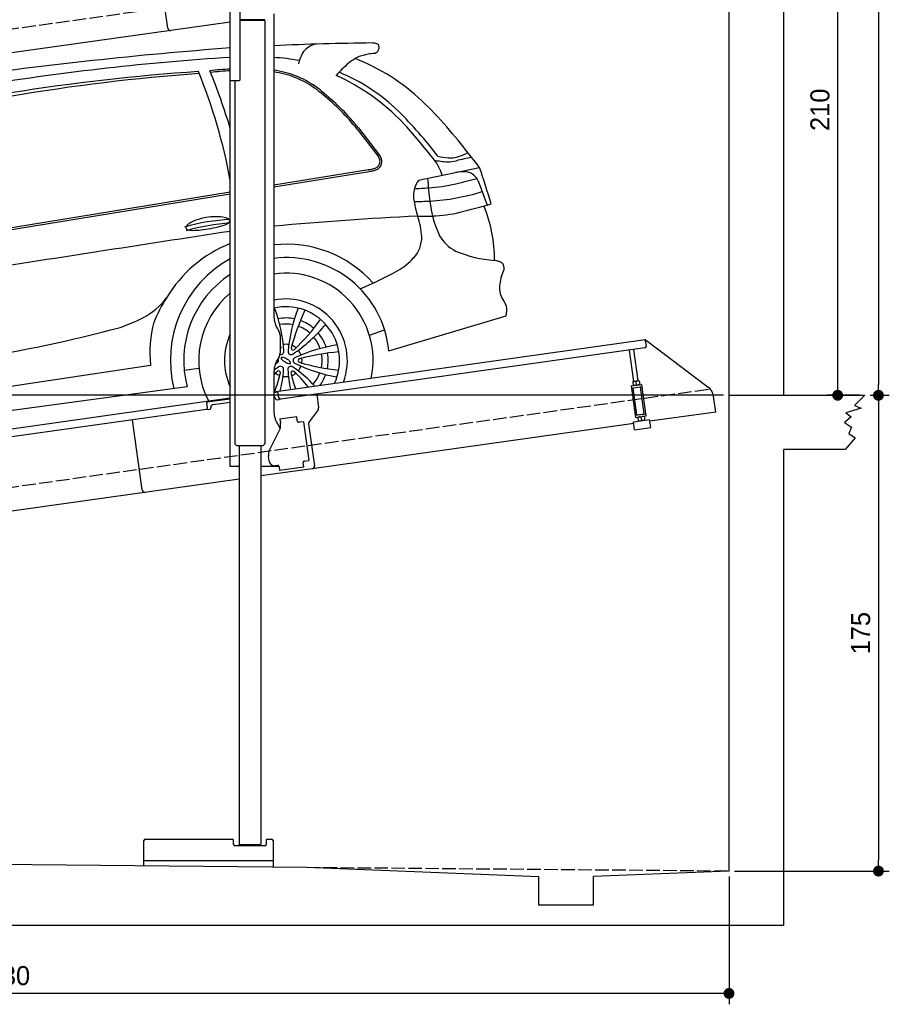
# Model space of a CAD drawing. Extents: x -511 to 5890, y -590 to 5311.
# Tile 4 of 5: x 2690 to 5890, y -590 to 3031. Entities that reach past the tile are written whole.
import ezdxf

# ---------------------------------------------------------------- set-up
doc = ezdxf.new("R2010")
doc.units = 0
doc.header["$LTSCALE"] = 10
doc.header["$MEASUREMENT"] = 0
doc.linetypes.add('GEN3', pattern=[6.25, 5, -1.25])
doc.layers.get('0').update_dxf_attribs({"linetype": 'CONTINUOUS'})
doc.layers.get('DEFPOINTS').update_dxf_attribs({"linetype": 'CONTINUOUS'})
for name, color, linetype in [('3', 6, 'GEN3'), ('AM_5', 3, 'CONTINUOUS'), ('CAR', 1, 'CONTINUOUS')]:
    doc.layers.add(name, color=color, linetype=linetype)
doc.layers.add('AM_0', color=7, linetype='CONTINUOUS', lineweight=30)
doc.dimstyles.new('KLAUS_DXF', dxfattribs={"dimscale": 20, "dimtxt": 3.5, "dimasz": 2, "dimexe": 2, "dimexo": 1, "dimgap": 1.5, "dimtad": 1, "dimlfac": 0.1, "dimdsep": 46, "dimtxsty": 'Standard', "dimblk": 'DOT', "dimcen": 2, "dimclrd": 256, "dimclre": 256, "dimclrt": 2, "dimadec": 0, "dimazin": 0, "dimtfac": 1, "dimtmove": 2, "dimatfit": 3, "dimfxl": 1, "dimtolj": 1, "dimarcsym": 0})

# ---------------------------------------------------------------- blocks, each defined once
blk = doc.blocks.new('_DOT')
at = {"color": 0, "linetype": 'ByBlock'}
blk.add_line((-0.5, 0), (-1, 0), dxfattribs=at)
at = {"color": 0, "linetype": 'ByBlock', "const_width": 0.5}
blk.add_lwpolyline([(-0.25, 0, 1), (0.25, 0, 1)], format="xyb", close=True, dxfattribs=at)
blk = doc.blocks.new('*D5')
at = {"layer": 'AM_5', "lineweight": -2, "transparency": 16777216}
for p, q in [((5280, 1650), (-440, 1650)), ((-400, -10), (-400, 1610)), ((-20, -50), (-440, -50))]:
    blk.add_line(p, q, dxfattribs=at)
at = {"layer": 'DEFPOINTS', "color": 0, "transparency": 16777216}
for p in [(-400, 1650), (5300, 1650), (0, -50)]:
    blk.add_point(p, dxfattribs=at)
at = {"layer": 'AM_5', "lineweight": -2, "transparency": 16777216, "xscale": 40, "yscale": 40, "zscale": 40}
for p, rotation in [((-400, 1650), 90), ((-400, -50), 270)]:
    blk.add_blockref('_DOT', p, dxfattribs=dict(at, rotation=rotation))
at = {"layer": 'AM_5', "color": 2, "transparency": 16777216, "insert": (-465, 800), "char_height": 70, "attachment_point": 5, "rotation": 90}
blk.add_mtext('\\A1;170', dxfattribs=at)
blk = doc.blocks.new('*D6')
at = {"layer": 'AM_5', "lineweight": -2, "transparency": 16777216}
for p, q in [((-20, 2650), (-440, 2650)), ((-400, 1690), (-400, 2610)), ((5280, 1650), (-440, 1650))]:
    blk.add_line(p, q, dxfattribs=at)
at = {"layer": 'DEFPOINTS', "color": 0, "transparency": 16777216}
for p in [(-400, 2650), (0, 2650), (5300, 1650)]:
    blk.add_point(p, dxfattribs=at)
at = {"layer": 'AM_5', "lineweight": -2, "transparency": 16777216, "xscale": 40, "yscale": 40, "zscale": 40}
for p, rotation in [((-400, 2650), 90), ((-400, 1650), 270)]:
    blk.add_blockref('_DOT', p, dxfattribs=dict(at, rotation=rotation))
at = {"layer": 'AM_5', "color": 2, "transparency": 16777216, "insert": (-465, 2150), "char_height": 70, "attachment_point": 5, "rotation": 90}
blk.add_mtext('\\A1;100', dxfattribs=at)
blk = doc.blocks.new('*D10')
at = {"layer": 'AM_5', "lineweight": -2, "transparency": 16777216}
for p, q in [((5520, 3750), (5740, 3750)), ((5700, 1690), (5700, 3710)), ((5780, 1650), (5660, 1650))]:
    blk.add_line(p, q, dxfattribs=at)
at = {"layer": 'DEFPOINTS', "color": 0, "transparency": 16777216}
for p in [(5500, 3750), (5700, 3750), (5800, 1650)]:
    blk.add_point(p, dxfattribs=at)
at = {"layer": 'AM_5', "lineweight": -2, "transparency": 16777216, "xscale": 40, "yscale": 40, "zscale": 40}
for p, rotation in [((5700, 3750), 90), ((5700, 1650), 270)]:
    blk.add_blockref('_DOT', p, dxfattribs=dict(at, rotation=rotation))
at = {"layer": 'AM_5', "color": 2, "transparency": 16777216, "insert": (5635, 2700), "char_height": 70, "attachment_point": 5, "rotation": 90}
blk.add_mtext('\\A1;210', dxfattribs=at)
blk = doc.blocks.new('*D11')
at = {"layer": 'AM_5', "lineweight": -2, "transparency": 16777216}
for p, q in [((5820, 1650), (5890, 1650)), ((5850, 1610), (5850, -60)), ((5320, -100), (5890, -100))]:
    blk.add_line(p, q, dxfattribs=at)
at = {"layer": 'DEFPOINTS', "color": 0, "transparency": 16777216}
for p in [(5800, 1650), (5300, -100), (5850, -100)]:
    blk.add_point(p, dxfattribs=at)
at = {"layer": 'AM_5', "lineweight": -2, "transparency": 16777216, "xscale": 40, "yscale": 40, "zscale": 40}
for p, rotation in [((5850, 1650), 90), ((5850, -100), 270)]:
    blk.add_blockref('_DOT', p, dxfattribs=dict(at, rotation=rotation))
at = {"layer": 'AM_5', "color": 2, "transparency": 16777216, "insert": (5785, 775), "char_height": 70, "attachment_point": 5, "rotation": 90}
blk.add_mtext('\\A1;175', dxfattribs=at)
blk = doc.blocks.new('*D3')
at = {"layer": 'AM_5', "lineweight": -2, "transparency": 16777216}
for p, q in [((0, -70), (0, -590)), ((5300, -120), (5300, -590)), ((5260, -550), (40, -550))]:
    blk.add_line(p, q, dxfattribs=at)
at = {"layer": 'DEFPOINTS', "color": 0, "transparency": 16777216}
for p in [(0, -50), (5300, -100), (0, -550)]:
    blk.add_point(p, dxfattribs=at)
at = {"layer": 'AM_5', "lineweight": -2, "transparency": 16777216, "xscale": 40, "yscale": 40, "zscale": 40, "rotation": 180}
blk.add_blockref('_DOT', (0, -550), dxfattribs=at)
at = {"layer": 'AM_5', "lineweight": -2, "transparency": 16777216, "xscale": 40, "yscale": 40, "zscale": 40}
blk.add_blockref('_DOT', (5300, -550), dxfattribs=at)
at = {"layer": 'AM_5', "color": 2, "transparency": 16777216, "insert": (2650, -485), "char_height": 70, "attachment_point": 5}
blk.add_mtext('\\A1;530', dxfattribs=at)
blk = doc.blocks.new('*D12')
at = {"layer": 'AM_5', "lineweight": -2, "transparency": 16777216}
for p, q in [((5320, 4800), (5890, 4800)), ((5850, 4760), (5850, 1690)), ((5820, 1650), (5890, 1650))]:
    blk.add_line(p, q, dxfattribs=at)
at = {"layer": 'DEFPOINTS', "color": 0, "transparency": 16777216}
for p in [(5300, 4800), (5800, 1650), (5850, 1650)]:
    blk.add_point(p, dxfattribs=at)
at = {"layer": 'AM_5', "lineweight": -2, "transparency": 16777216, "xscale": 40, "yscale": 40, "zscale": 40}
for p, rotation in [((5850, 4800), 90), ((5850, 1650), 270)]:
    blk.add_blockref('_DOT', p, dxfattribs=dict(at, rotation=rotation))
at = {"layer": 'AM_5', "color": 2, "transparency": 16777216, "insert": (5785, 3225), "char_height": 70, "attachment_point": 5, "rotation": 90}
blk.add_mtext('\\A1;315', dxfattribs=at)
blk = doc.blocks.new('Car_155EG')
at = {"layer": 'CAR'}
for p, q in [((18001, 4953.5), (18077.7, 4854.9)), ((18006.1, 4957.4), (18082.7, 4858.8)), ((17694.5, 4748.1), (18042.6, 4804.3)), ((17694.5, 4740.6), (18046, 4797.8)), ((18227.1, 4764.8), (18451.9, 4812)), ((18447.2, 4762.9), (18479.4, 4673.8)), ((15664.7, 4410.1), (17534.5, 4714.5)), ((16645.2, 4577.5), (17534.5, 4722.1)), ((18117.8, 4138.1), (18549.3, 4266.8)), ((18046.2, 4194.9), (18102.3, 4215)), ((17241, 4084.3), (15412.9, 3806.5)), ((17364.7, 4066.7), (17419.2, 4074.5)), ((17375.8, 4004.8), (15384.1, 3738.6))]:
    blk.add_line(p, q, dxfattribs=at)
for points in [[(17717.5, 4159.3, 0), (17717.7, 4158.5, 0), (17717.9, 4157.6, 0), (17718.1, 4156.7, 0), (17718.3, 4155.8, 0), (17718.5, 4154.9, 0), (17718.7, 4154, 0), (17719, 4153.1, 0), (17719.2, 4152.2, 0), (17719.4, 4151.3, 0), (17719.6, 4150.4, 0), (17719.8, 4149.4, 0), (17720, 4148.5, 0)], [(17700.8, 4090.1, 0), (17701.5, 4090.5, 0), (17702.5, 4090.9, 0), (17703.4, 4091.3, 0), (17704.3, 4091.7, 0), (17705.3, 4092.2, 0), (17706.2, 4092.6, 0)]]:
    blk.add_polyline3d(points, dxfattribs=at)
for centre, radius, start, end in [((18694, -10124.2), 15419.6, 94.3124, 98.09634), ((18184.8, -6124.8), 11395.4, 90.64159, 92.46613), ((17869.3, 5184.4), 84.6, 106.1919, 140.5221), ((18058.2, 5222.6), 47.3, 70.968, 91.1342), ((18069, 5255), 13.1, 38.2948, 69.5385), ((18069, 5255.7), 12.8, 12.3744, 35.8501), ((18055.1, 5253.9), 26.9, 346.3599, 358.4454), ((18060.6, 5253.7), 21.4, 358.4989, 12.7428), ((18136.2, -4245.6), 9481.6, 93.63867, 99.15042), ((17637, 4360.2), 858.5, 79.8322, 86.1621), ((17910.1, 5168.2), 127.1, 146.6198, 168.8189), ((18055, 5105.3), 123.3, 109.4147, 119.5557), ((18063.9, 5076.4), 153.5, 101.8566, 108.9646), ((18094.8, 4930.4), 302.8, 98.0315, 101.9107), ((18319.7, 3394), 1855.5, 97.918, 98.2784), ((18055.9, 5269.9), 38.9, 282.1359, 293.9216), ((18065.4, 5247.6), 14.7, 295.2627, 318.5227), ((18062, 5250.5), 19.2, 318.9484, 333.834), ((18056.3, 5253.5), 25.6, 333.3926, 346.5431), ((18299.1, 4815.4), 503.1, 131.1415, 138.181), ((18081.1, 5061), 174.7, 119.8323, 130.3023), ((17669.5, 4407.7), 867.9, 58.3618, 68.034), ((17983.9, -2413.4), 7592.3, 94.25827, 99.55699), ((17989.7, -2941), 8126.3, 94.03951, 98.9395), ((15505.8, 4388.2), 2063.3, 10.5154, 22.1193), ((17640.7, 3369.5), 1807.7, 93.3697, 95.7558), ((14694.9, 4069.3), 2974.9, 17.347, 21.6752), ((17631.9, 3583.8), 1586.8, 93.5189, 96.1453), ((17612.8, 4672.2), 504.6, 75.9943, 80.6864), ((17612.8, 4672.2), 498.2, 75.9943, 80.5656), ((17647.6, 4824.8), 341.8, 47.9959, 75.4599), ((17647.6, 4824.8), 348.2, 47.9959, 75.4599), ((17591.8, 4422.6), 800.5, 43.8319, 65.4713), ((17680, 4533.8), 677.8, 45.7193, 67.9406), ((17704.7, 4490.6), 779, 46.6395, 57.3673), ((17375.6, 4455.4), 799.6, 38.5339, 51.2273), ((17375.6, 4455.4), 806, 38.5339, 51.2273), ((17389.7, 4152.9), 1240.7, 40.6679, 46.7686), ((16978.9, 3838), 1665.5, 37.5899, 45.2148), ((16698.5, 3618.4), 2002.2, 37.619, 42.7682), ((16183.1, 3110.8), 2835.2, 38.1926, 40.752), ((18033.6, 4823.1), 54.3, 21.9305, 35.7707), ((18038.4, 4823.8), 56.4, 22.5657, 38.2791), ((18345.9, 5009.7), 162.7, 253.0867, 266.5924), ((18338.3, 4981.8), 134.6, 285.3281, 301.5301), ((9505.9, -2167.1), 11346.3, 37.95914, 38.29121), ((18062.2, 4832.5), 22.9, 305.0365, 334.5472), ((18062.2, 4832.5), 29.8, 305.0365, 334.5472), ((18057.8, 4834.1), 27.5, 335.4076, 353.3828), ((18056.5, 4834.5), 28.9, 352.7954, 17.9037), ((18057.8, 4834.1), 34.4, 335.4076, 353.3828), ((18056.5, 4834.5), 35.7, 352.7954, 17.9037), ((18159.8, 4740.1), 160.1, 15.7075, 38.8919), ((18343.4, 5089.8), 257, 256.9272, 267.8636), ((18332, 4988.3), 155.4, 270.5232, 282.9755), ((18338.3, 4981.8), 134.6, 269.1275, 283.8725), ((18708.4, 3431.3), 1446.6, 101.3908, 103.6686), ((18254.5, 5303.7), 467.3, 284.3907, 284.81), ((18007.9, 5091.2), 288.9, 276.8551, 278.9017), ((18007.9, 5091.2), 295.8, 277.3975, 278.9017), ((18040, 4886.1), 81.4, 278.911, 288.0347), ((18040, 4886.1), 88.3, 278.911, 288.0347), ((18053.8, 4844.5), 37.6, 287.6432, 304.9039), ((18053.8, 4844.5), 44.5, 287.6432, 304.9039), ((18395.5, 4614.3), 182, 89.0079, 100.2459), ((18396.9, 4741.3), 54.9, 68.0273, 88.5278), ((18396.2, 4745.6), 51.3, 42.5065, 65.5001), ((18384.2, 4728.7), 71.7, 28.5312, 46.0017), ((15636.3, 3851.2), 2975.1, 16.1392, 18.8421), ((18314.9, 4702.1), 107.8, 144.5075, 162.5218), ((20216.1, 4939), 1963.1, 184.887, 187.3749), ((18221.2, 5374.9), 639.2, 273.7904, 282.9561), ((17995.6, 6323.3), 1614, 283.2123, 286.027), ((18318.2, 4707.5), 109.5, 165.6902, 191.0813), ((18088.1, 7085.4), 2354.8, 273.0127, 274.2703), ((18225.5, 5479.4), 792, 273.1589, 287.3356), ((18137, 7619.3), 2933.7, 271.4386, 272.5798), ((18637.1, 4761.5), 433, 189.9707, 197.2957), ((18642.8, 4724.1), 375.4, 185.4297, 205.7165), ((17866.7, 6778.2), 2191.7, 283.5276, 286.6339), ((18255.9, 5179.9), 546.7, 272.3639, 283.0491), ((17967.3, 4469.6), 539.6, 0.0559, 21.8657), ((17551.7, 3991.7), 628.7, 91.5656, 107.1934), ((17397, 4580.5), 28.8, 123.3515, 151.3711), ((17590.8, 3825.2), 784.9, 94.1138, 106.1618), ((17449.2, 4504), 121.3, 107.6114, 124.0771), ((17481.5, 4416.9), 214.2, 90.549, 108.8082), ((17481.9, 4493.5), 137.6, 75.3612, 91.0089), ((17484.2, 4679.4), 84, 285.6287, 300.9803), ((17508, 4590.3), 37.3, 52.5587, 76.6421), ((17522.1, 4618.1), 11.9, 296.6962, 337.9925), ((17524.9, 4613.4), 8.79, 25.5144, 49.0284), ((17528.4, 4615.1), 4.84, 342.1781, 25.0655), ((18743.4, -6605.1), 11249.9, 92.64774, 95.35004), ((18228.2, 6136.6), 1503.9, 269.8291, 271.9152), ((17944.7, 4537), 295, 4.0102, 18.943), ((51615.9, -218834.6), 225996.3, 98.673598, 98.925442), ((17379.1, 4591), 8, 156.2458, 184.2784), ((17377.4, 4591), 6.31, 185.6454, 221.6933), ((17382.2, 4596.2), 13.4, 224.2258, 257.4529), ((17398.2, 4660.2), 79.4, 256.2673, 272.8372), ((17395.1, 4882.2), 301.4, 271.3392, 277.6841), ((17371.8, 5075), 495.5, 277.3681, 281.6081), ((17405.4, 4923.7), 340.6, 281.1959, 287.3209), ((17715.4, 4082.2), 485.3, 111.9957, 148.8833), ((17741.3, 4102.3), 427.4, 41.7593, 96.2842), ((18129.5, 4554.7), 109.5, 316.1601, 1.5304), ((18426.3, 4629.5), 139.6, 209.3081, 243.344), ((18539.9, 4919.7), 450.8, 246.9867, 265.8046), ((17741.3, 4102.3), 427.4, 118.9378, 194.1357), ((17741.3, 4102.3), 378.2, 5.4426, 97.1046), ((18026.8, 4647.2), 247.7, 300.0967, 317.4334), ((18474.1, 4291.4), 181.7, 75.0877, 79.6074), ((18508.7, 4419.7), 48.9, 62.8485, 75.4972), ((18522.2, 4445.3), 19.9, 34.3045, 63.773), ((18522.7, 4446.8), 18.7, 6.4914, 30.9521), ((17741.3, 4102.3), 378.2, 123.1423, 194.9385), ((17738.9, 4102.3), 321, 348.3392, 97.9583), ((17604.9, 5391.4), 1103.1, 291.6648, 299.6722), ((18434, 4463.7), 111.1, 332.1802, 346.0399), ((18474.3, 4439.4), 67.6, 357.8313, 8.0427), ((18663.2, 4368.6), 137.9, 161.7312, 185.4918), ((17738.9, 4102.3), 321, 129.5654, 207.4713), ((18599.6, 4367.1), 74.6, 189.0123, 216.3732), ((17087.9, 4494.2), 266.4, 297.9824, 322.7443), ((17702.4, 4069.3), 481.1, 146.6663, 158.9896), ((17738.9, 4102.2), 226.3, 339.5148, 101.3071), ((18469.4, 4272.9), 86.2, 19.0789, 35.4284), ((17738.9, 4102.2), 197.8, 334.9299, 102.9631), ((17140.1, 4093.4), 592.9, 4.0732, 19.9491), ((18350.8, 4078.1), 606.7, 159.0695, 174.5827), ((18588.9, 3925.6), 859.6, 155.1264, 164.996), ((18367.1, 4304.2), 186, 348.3763, 353.1368), ((18501.5, 4289.1), 50.8, 352.0112, 13.6658), ((16898.4, 4891.3), 706.2, 289.0774, 296.4463), ((17640.7, 4132.3), 402.6, 164.1072, 186.8478), ((17739.1, 4102.9), 155.6, 78.3209, 100.6471), ((17176.5, 4759.6), 856.4, 313.8229, 323.7295), ((17739.1, 4102.9), 155.6, 48.9173, 69.8148), ((15787.7, 9215.3), 5168.6, 278.8299, 285.0435), ((17739.1, 4102.9), 133.4, 79.0286, 99.952), ((17426.9, 4621.7), 600.2, 304.1706, 319.854), ((17739.1, 4102.9), 133.4, 48.5944, 70.1205), ((17739.1, 4102.9), 155.6, 18.1277, 40.3947), ((17738.9, 4102.2), 226.3, 154.5605, 205.4395), ((17739.1, 4102.9), 133.4, 18.8127, 39.663), ((17720.2, 4135.3), 11.4, 254.4266, 0.707), ((17738.9, 4102.2), 59.4, 110.7125, 111.0905), ((17713, 4148.1), 7.04, 309.698, 3.4765), ((17738.9, 4102.2), 59.4, 79.4075, 99.3663), ((17758.2, 4135), 11.4, 178.1314, 300.707), ((17765.7, 4147.6), 7.04, 175.3619, 303.4765), ((17738.9, 4102.2), 59.4, 50.87, 67.9658), ((18018.6, 3577.6), 588.7, 98.8307, 114.8219), ((17738.9, 4102.2), 59.4, 19.4959, 39.3964), ((18016.1, 3248.7), 889, 95.2911, 104.8328), ((17739.1, 4102.9), 155.6, 348.7403, 9.5875), ((17700.9, 4102.6), 11.4, 298.1314, 35.0568), ((17723.6, 4111), 2.22, 112.2642, 170.846), ((17726.3, 4111.1), 4.93, 177.1569, 211.8751), ((17735.2, 4115.9), 15, 209.6839, 219.6963), ((17726, 4102.7), 10.9, 72.1921, 107.3645), ((17749.5, 4128.4), 34.1, 220.5714, 233.7228), ((17714.6, 4059.5), 55.5, 54.4275, 74.6213), ((17765.7, 4149.4), 60.6, 233.0692, 242.8442), ((17762.7, 4143), 53.5, 242.6065, 251.0325), ((17754.4, 4118.3), 27.4, 250.7108, 263.2816), ((17728.9, 4077.5), 32.5, 35.2954, 56.5219), ((17754, 4093.8), 2.55, 288.5675, 327.8039), ((17749.9, 4092.8), 6.58, 11.8278, 32.1985), ((17753.8, 4093.6), 2.59, 333.2111, 12.1165), ((17776.9, 4101.9), 11.4, 118.1314, 240.707), ((17791.5, 4101.7), 7.04, 115.3619, 243.4765), ((18018.2, 4873.5), 811.3, 253.5476, 264.0055), ((17738.9, 4102.2), 59.4, 350.8286, 7.9393), ((17739.1, 4102.9), 133.4, 348.3929, 9.8522), ((18302.2, 3421.9), 873.8, 132.83, 134.0672), ((18370.6, 3105.1), 1175, 124.0554, 125.0907), ((17169, 4189.8), 566, 339.0488, 346.3571), ((17738.9, 4102.2), 59.4, 230.7125, 248.1259), ((17712.1, 4056.9), 7.04, 355.3619, 123.4765), ((17719.5, 4069.5), 11.4, 352.7069, 127.5174), ((17281.5, 4100), 450.4, 345.9141, 355.9374), ((17757.5, 4069.1), 11.4, 58.1314, 180.707), ((18204.6, 4091.8), 458.9, 182.8509, 192.0992), ((17752.3, 4099.1), 8.12, 261.8753, 288.1049), ((17764.7, 4056.4), 7.04, 55.3619, 183.4765), ((18298.4, 4175.3), 553.7, 192.4539, 198.6646), ((17505.6, 3696), 461.6, 42.5657, 56.0244), ((17366.1, 3641.3), 582.4, 38.6211, 46.2719), ((18024.8, 4609), 575.8, 243.8782, 260.2292), ((17738.9, 4102.2), 59.4, 319.8652, 339.2977), ((17739.1, 4102.9), 133.4, 318.651, 339.586), ((17738.9, 4102.2), 59.4, 259.8565, 278.9926), ((17738.9, 4102.2), 59.4, 290.7125, 308.1259), ((17739.1, 4102.9), 155.6, 323.7278, 340.4458)]:
    blk.add_arc(centre, radius, start, end, dxfattribs=at)

msp = doc.modelspace()

# ---------------------------------------------------------------- linework, layer by layer
for p, q in [((5499.993, 5000), (5499.993, 1650)), ((5300, -100), (5300, 4800)), ((3234.638, 3000.119), (3198.453, 3257.589)), ((3464.724, 2807.64), (3464.724, 3187.64)), ((3500.724, 2810.64), (3500.724, 3067.64)), ((3624.724, 3052.64), (3624.724, 1944.272)), ((3464.724, 3022.357), (760, 2642.233)), ((3591.725, 3031.375), (3500.724, 3031.375)), ((3588.725, 3029.643), (3500.724, 3029.643)), ((3591.725, 3027.911), (3500.724, 3027.911)), ((3588.725, 3029.643), (3591.725, 3031.375)), ((3588.725, 3029.643), (3591.725, 3027.911)), ((3589.724, 3029.066), (3589.724, 3030.22)), ((3591.719, 3027.911), (3591.807, 1471.638)), ((3464.724, 1387.64), (3464.724, 2857.64)), ((3464.724, 2807.64), (3497.724, 2807.64)), ((3481.732, 2807.64), (3481.807, 1471.643)), ((3638.122, 1894.272), (3644.375, 1883.441)), ((3624.724, 1662.792), (4991.614, 1854.896)), ((3647.724, 1870.941), (3647.724, 1804.338)), ((4992.727, 1846.974), (4991.614, 1854.896)), ((4991.614, 1854.896), (5223.551, 1680.119)), ((4992.727, 1846.974), (4995.093, 1830.139)), ((4990.838, 1824.492), (3649.025, 1635.912)), ((4949.644, 1700.856), (4933.402, 1816.42)), ((4965.488, 1703.082), (4949.247, 1818.647)), ((3644.375, 1791.838), (3638.122, 1781.008)), ((3624.724, 1731.008), (3624.724, 1594.697)), ((4968.707, 1703.535), (4946.425, 1700.403)), ((4968.707, 1703.535), (4969.509, 1703.21)), ((4969.509, 1703.21), (4971.449, 1689.412)), ((4939.82, 1684.53), (4979.431, 1690.096)), ((4939.82, 1684.53), (4956.104, 1568.668)), ((4940.934, 1676.607), (4980.545, 1682.174)), ((4946.425, 1700.403), (4945.743, 1699.87)), ((4945.743, 1699.87), (4947.682, 1686.072)), ((4961.337, 1578.492), (4947.42, 1677.519)), ((4948.485, 1685.747), (4947.682, 1686.072)), ((4959.416, 1688.803), (4957.775, 1700.479)), ((4970.766, 1688.879), (4971.449, 1689.412)), ((4987.976, 1582.236), (4974.058, 1681.263)), ((4995.714, 1574.235), (4979.431, 1690.096)), ((3377.477, 1628.044), (3464.724, 1640.305)), ((3464.724, 1636.266), (3378.034, 1624.083)), ((3640.455, 1660.963), (3624.724, 1658.753)), ((3630.999, 1638.428), (3631.138, 1637.438)), ((3636.785, 1633.182), (3641.737, 1633.878)), ((3643.377, 1640.168), (3639.898, 1664.925)), ((3782.711, 1654.701), (3789.789, 1604.338)), ((5251.225, 1588.433), (5242.973, 1647.146)), ((5300, 1650), (5800, 1650)), ((5800, 1650), (5762.293, 1612.153)), ((760, 1260.181), (3377.477, 1628.044)), ((3376.701, 1597.64), (760, 1229.886)), ((3377.477, 1628.044), (3378.59, 1620.121)), ((3380.956, 1603.287), (3378.59, 1620.121)), ((3384.267, 1597.693), (3389.218, 1598.389)), ((3393.474, 1604.036), (3393.335, 1605.027)), ((3401.846, 1616.321), (3464.724, 1625.158)), ((3787.873, 1596.928), (3754.559, 1552.719)), ((5786.569, 1602.163), (5730.163, 1585.752)), ((5762.293, 1612.153), (5786.569, 1602.163)), ((3140.562, 1301.897), (3104.377, 1559.367)), ((3140.562, 1301.897), (3104.377, 1559.367)), ((3646.667, 1562.873), (3709.054, 1571.641)), ((3646.667, 1562.873), (3648.894, 1547.029)), ((3711.28, 1555.797), (3709.054, 1571.641)), ((4948.261, 1552.62), (5007.677, 1560.971)), ((4954.99, 1576.59), (4994.601, 1582.157)), ((4956.104, 1568.668), (4995.714, 1574.235)), ((4961.337, 1578.492), (4987.976, 1582.236)), ((4964.768, 1569.886), (4964.086, 1569.353)), ((4964.086, 1569.353), (4966.025, 1555.554)), ((4966.873, 1578.26), (4966.734, 1579.251)), ((4976.118, 1569.961), (4977.759, 1558.286)), ((4982.718, 1580.487), (4982.579, 1581.477)), ((4987.05, 1573.017), (4987.852, 1572.693)), ((4987.852, 1572.693), (4989.792, 1558.895)), ((4989.109, 1558.361), (4989.792, 1558.895)), ((5011.852, 1531.263), (5007.677, 1560.971)), ((5251.225, 1588.433), (5008.609, 1554.336)), ((5749.441, 1570.767), (5724.451, 1550.074)), ((5730.163, 1585.752), (5749.441, 1570.767)), ((3608.539, 1448.529), (3646.01, 1522.069)), ((3638.122, 1544.697), (3648.163, 1527.305)), ((3649.484, 1542.83), (3648.894, 1547.029)), ((3711.28, 1555.797), (3711.42, 1554.807)), ((3717.067, 1550.551), (3718.057, 1550.69)), ((3733.901, 1552.917), (3718.057, 1550.69)), ((3733.901, 1552.917), (3753.942, 1410.319)), ((3752.643, 1545.309), (3774.334, 1390.968)), ((4949.193, 1545.986), (3765.823, 1379.674)), ((4952.436, 1522.912), (4948.261, 1552.62)), ((4952.436, 1522.912), (5011.852, 1531.263)), ((4966.828, 1555.23), (4966.025, 1555.554)), ((5724.451, 1550.074), (5750.869, 1532.949)), ((5750.869, 1532.949), (5740.873, 1509.402)), ((5763.721, 1492.991), (5727.307, 1450)), ((5740.873, 1509.402), (5763.721, 1492.991)), ((3488.813, 1464.638), (3481.807, 1471.643)), ((3481.812, 1482.638), (3481.813, 1471.638)), ((3584.813, 1464.643), (3488.813, 1464.638)), ((3496.813, 1464.638), (3496.895, -1.361)), ((3576.813, 1464.643), (3576.893, -1.359)), ((3584.813, 1464.643), (3591.813, 1471.644)), ((5499.993, 1450), (5499.993, -300)), ((5727.307, 1450), (5499.993, 1450)), ((3607.848, 1407.963), (3605.065, 1427.769)), ((3496.817, 1387.64), (3464.724, 1387.64)), ((3644.029, 1387.64), (3576.817, 1387.64)), ((3765.823, 1379.674), (3576.819, 1353.111)), ((3638.359, 1392.055), (3630.437, 1390.941)), ((3644.006, 1387.799), (3646.094, 1372.945)), ((3735.218, 1385.471), (3646.094, 1372.945)), ((3732.852, 1402.305), (3732.991, 1401.315)), ((3735.218, 1385.471), (3732.991, 1401.315)), ((3738.098, 1408.092), (3737.108, 1407.953)), ((3738.098, 1408.092), (3753.942, 1410.319)), ((3496.82, 1341.868), (760, 957.233)), ((3146.894, -80.259), (3146.894, 12.642)), ((3151.894, 17.642), (3471.894, 17.642)), ((3476.894, -2.358), (3476.894, 12.642)), ((3596.894, 12.642), (3596.894, -2.358)), ((3601.894, 17.642), (3616.894, 17.642)), ((3621.894, 12.642), (3621.894, -84.826)), ((3591.894, -7.358), (3481.894, -7.358)), ((3497.895, -2.361), (3496.893, -1.358)), ((3497.895, -2.361), (3575.895, -2.356)), ((3510.895, -2.36), (3510.896, -7.358)), ((3562.895, -2.357), (3562.896, -7.358)), ((3575.895, -2.356), (3576.895, -1.356)), ((0, -50), (3745, -86.01)), ((3621.894, -62.358), (3146.894, -62.358)), ((3745, -86.01), (4600, -120.088)), ((5300, -100), (4799.546, -120.088)), ((4600, -225), (4600, -120.088)), ((4799.546, -120.088), (4800, -225)), ((4800, -225), (4600, -225)), ((5499.993, -300), (-199.991, -300))]:
    msp.add_line(p, q)
msp.add_polyline3d([(3644.003, 1387.803, 0), (3644.003, 1387.803, 0), (3644.003, 1387.813, 0), (3644.003, 1387.823, 0), (3644.003, 1387.833, 0), (3644.003, 1387.833, 0), (3644.003, 1387.843, 0), (3644.003, 1387.853, 0), (3643.993, 1387.863, 0), (3643.993, 1387.863, 0), (3643.993, 1387.873, 0), (3643.993, 1387.883, 0), (3643.993, 1387.893, 0), (3643.993, 1387.903, 0), (3643.993, 1387.903, 0), (3643.993, 1387.913, 0), (3643.983, 1387.923, 0), (3643.983, 1387.933, 0), (3643.983, 1387.933, 0), (3643.983, 1387.943, 0), (3643.983, 1387.953, 0), (3643.983, 1387.963, 0), (3643.983, 1387.963, 0), (3643.983, 1387.973, 0), (3643.973, 1387.983, 0), (3643.973, 1387.993, 0), (3643.973, 1388.003, 0), (3643.973, 1388.003, 0), (3643.973, 1388.013, 0), (3643.973, 1388.023, 0), (3643.973, 1388.033, 0), (3643.963, 1388.033, 0), (3643.963, 1388.043, 0), (3643.963, 1388.053, 0), (3643.963, 1388.063, 0), (3643.963, 1388.063, 0), (3643.963, 1388.073, 0), (3643.953, 1388.083, 0), (3643.953, 1388.093, 0), (3643.953, 1388.103, 0), (3643.953, 1388.103, 0), (3643.953, 1388.113, 0), (3643.953, 1388.123, 0), (3643.953, 1388.133, 0), (3643.943, 1388.133, 0), (3643.943, 1388.143, 0), (3643.943, 1388.153, 0), (3643.943, 1388.163, 0), (3643.943, 1388.163, 0), (3643.943, 1388.173, 0), (3643.933, 1388.183, 0), (3643.933, 1388.193, 0), (3643.933, 1388.203, 0), (3643.933, 1388.203, 0), (3643.933, 1388.213, 0), (3643.933, 1388.223, 0), (3643.923, 1388.233, 0), (3643.923, 1388.233, 0), (3643.923, 1388.243, 0), (3643.923, 1388.253, 0), (3643.923, 1388.263, 0), (3643.913, 1388.273, 0), (3643.913, 1388.273, 0), (3643.913, 1388.283, 0), (3643.913, 1388.293, 0), (3643.913, 1388.303, 0), (3643.903, 1388.303, 0), (3643.903, 1388.313, 0), (3643.903, 1388.323, 0), (3643.903, 1388.333, 0), (3643.903, 1388.333, 0), (3643.903, 1388.343, 0), (3643.893, 1388.353, 0), (3643.893, 1388.363, 0), (3643.893, 1388.373, 0), (3643.893, 1388.373, 0), (3643.893, 1388.383, 0), (3643.883, 1388.393, 0), (3643.883, 1388.403, 0), (3643.883, 1388.403, 0), (3643.883, 1388.413, 0), (3643.873, 1388.423, 0), (3643.873, 1388.433, 0), (3643.873, 1388.433, 0), (3643.873, 1388.443, 0), (3643.873, 1388.453, 0), (3643.863, 1388.463, 0), (3643.863, 1388.473, 0), (3643.863, 1388.473, 0), (3643.863, 1388.483, 0), (3643.863, 1388.493, 0), (3643.853, 1388.503, 0), (3643.853, 1388.503, 0), (3643.853, 1388.513, 0), (3643.853, 1388.523, 0), (3643.843, 1388.533, 0), (3643.843, 1388.533, 0), (3643.843, 1388.543, 0), (3643.843, 1388.553, 0), (3643.833, 1388.563, 0), (3643.833, 1388.573, 0), (3643.833, 1388.573, 0), (3643.833, 1388.583, 0), (3643.833, 1388.593, 0), (3643.823, 1388.603, 0), (3643.823, 1388.603, 0), (3643.823, 1388.613, 0), (3643.823, 1388.623, 0), (3643.813, 1388.633, 0), (3643.813, 1388.633, 0), (3643.813, 1388.643, 0), (3643.813, 1388.653, 0), (3643.803, 1388.663, 0), (3643.803, 1388.673, 0), (3643.803, 1388.673, 0), (3643.803, 1388.683, 0), (3643.793, 1388.693, 0), (3643.793, 1388.703, 0), (3643.793, 1388.703, 0), (3643.793, 1388.713, 0), (3643.783, 1388.723, 0), (3643.783, 1388.733, 0), (3643.783, 1388.733, 0), (3643.773, 1388.743, 0), (3643.773, 1388.753, 0), (3643.773, 1388.763, 0), (3643.773, 1388.763, 0), (3643.763, 1388.773, 0)])
for centre, radius, start, end in [((3244.598, 3001.587), 10.068, 188.16007, 277.676559), ((3497.724, 2810.64), 3, 270, 0), ((3724.724, 1944.272), 100, 180, 210), ((3622.724, 1870.941), 25, 0, 30), ((4990.142, 1829.443), 5, 278, 8), ((3724.724, 1731.008), 100, 150, 180), ((3622.724, 1804.338), 25, 330, 0), ((4965.992, 1685.146), 17.396, 77.82749, 118.186832), ((4954.102, 1683.508), 17.367, 77.77582, 118.212327), ((4951.211, 1704.049), 17.313, 257.73743, 298.290578), ((4963.09, 1705.803), 17.392, 257.805999, 298.168278), ((5193.46, 1640.187), 50, 8, 53), ((3621.096, 1637.036), 10, 8, 68.728945), ((3636.09, 1638.134), 5, 188, 278), ((3641.041, 1638.83), 5, 278, 334.763283), ((3648.329, 1640.864), 5, 188, 278), ((3376.005, 1602.591), 5, 278, 8), ((3383.571, 1602.645), 5, 221.236717, 278), ((3388.523, 1603.34), 5, 278, 8), ((3403.237, 1606.418), 10, 98, 188), ((3724.724, 1594.697), 100, 180, 210), ((3779.886, 1602.946), 10, 323, 8), ((4972.445, 1552.99), 17.367, 77.77582, 118.212327), ((4969.554, 1573.531), 17.313, 257.73743, 298.290578), ((4984.335, 1554.629), 17.396, 77.82749, 118.186832), ((4981.433, 1575.286), 17.392, 257.805999, 298.168278), ((3614.824, 1537.959), 35, 333, 8), ((3716.371, 1555.503), 5, 188, 278), ((3762.545, 1546.701), 10, 143, 188), ((3641.84, 1774.245), 320.958, 254.679341, 254.686099), ((3639.724, 1432.64), 35, 153, 188), ((3627.654, 1410.747), 20, 188, 278), ((3639.055, 1387.103), 5, 19.536959, 98), ((3737.804, 1403.001), 5, 98, 188), ((3764.431, 1389.576), 10, 278, 8), ((3150.465, 1303.289), 10, 188, 278), ((3150.465, 1303.289), 10, 188, 278), ((3151.894, 12.642), 5, 90, 180), ((3471.894, 12.642), 5, 0, 90), ((3601.894, 12.642), 5, 90, 180), ((3616.894, 12.642), 5, 0, 90), ((3481.894, -2.358), 5, 180, 270), ((3591.894, -2.358), 5, 270, 0)]:
    msp.add_arc(centre, radius, start, end)
at = {"layer": '3'}
for p, q in [((223.409, 2654.675), (5230.817, 3358.42)), ((223.409, 969.675), (5230.817, 1673.42)), ((3745, -86.01), (5300, -99.1))]:
    msp.add_line(p, q, dxfattribs=at)

# ---------------------------------------------------------------- block references
at = {"layer": 'AM_0'}
msp.add_blockref('Car_155EG', (-14069.764, -2324.214), dxfattribs=at)

# ---------------------------------------------------------------- dimensions: what is measured, and where the dimension line sits
at = {"layer": 'AM_5'}
dim = msp.add_linear_dim(base=(5849.993, 1650), p1=(5300, 4800), p2=(5800, 1650), angle=90, dimstyle='KLAUS_DXF', dxfattribs=at)
dim.commit()
dim.dimension.update_dxf_attribs({"geometry": '*D12', "text_midpoint": (5784.993, 3225)})
for base, p1, p2, override, picture, middle in [((5699.993, 3750), (5800, 1650), (5499.993, 3750), {"dimtzin": 7}, '*D10', (5634.993, 2700)), ((-399.991, 2650), (5300, 1650), (0, 2650), {"dimpost": '', "dimtol": 0, "dimlim": 0, "dimtp": 0, "dimtm": 0, "dimtfac": 1, "dimtdec": 2, "dimtolj": 1, "dimtzin": 7}, '*D6', (-464.991, 2150)), ((-399.991, 1650), (0, -50), (5300, 1650), {"dimtol": 0, "dimlim": 0, "dimtp": 0, "dimtm": 0, "dimtfac": 1, "dimtdec": 2, "dimtolj": 1, "dimtzin": 7}, '*D5', (-464.991, 800)), ((5849.993, -100), (5800, 1650), (5300, -100), {"dimtol": 0, "dimlim": 0, "dimtp": 0, "dimtm": 0, "dimtfac": 1, "dimtdec": 2, "dimtolj": 1, "dimtzin": 7}, '*D11', (5784.993, 775))]:
    dim = msp.add_linear_dim(base=base, p1=p1, p2=p2, angle=90, dimstyle='KLAUS_DXF', override=override, dxfattribs=at)
    dim.commit()
    dim.dimension.update_dxf_attribs({"geometry": picture, "text_midpoint": middle})
dim = msp.add_linear_dim(base=(0, -550), p1=(5300, -100), p2=(0, -50), dimstyle='KLAUS_DXF', override={"dimtol": 0, "dimlim": 0, "dimtp": 0, "dimtm": 0, "dimtfac": 1, "dimtdec": 2, "dimtolj": 1, "dimtzin": 7}, dxfattribs=at)
dim.commit()
dim.dimension.update_dxf_attribs({"geometry": '*D3', "text_midpoint": (2650, -485)})

doc.saveas('drawing.dxf')
